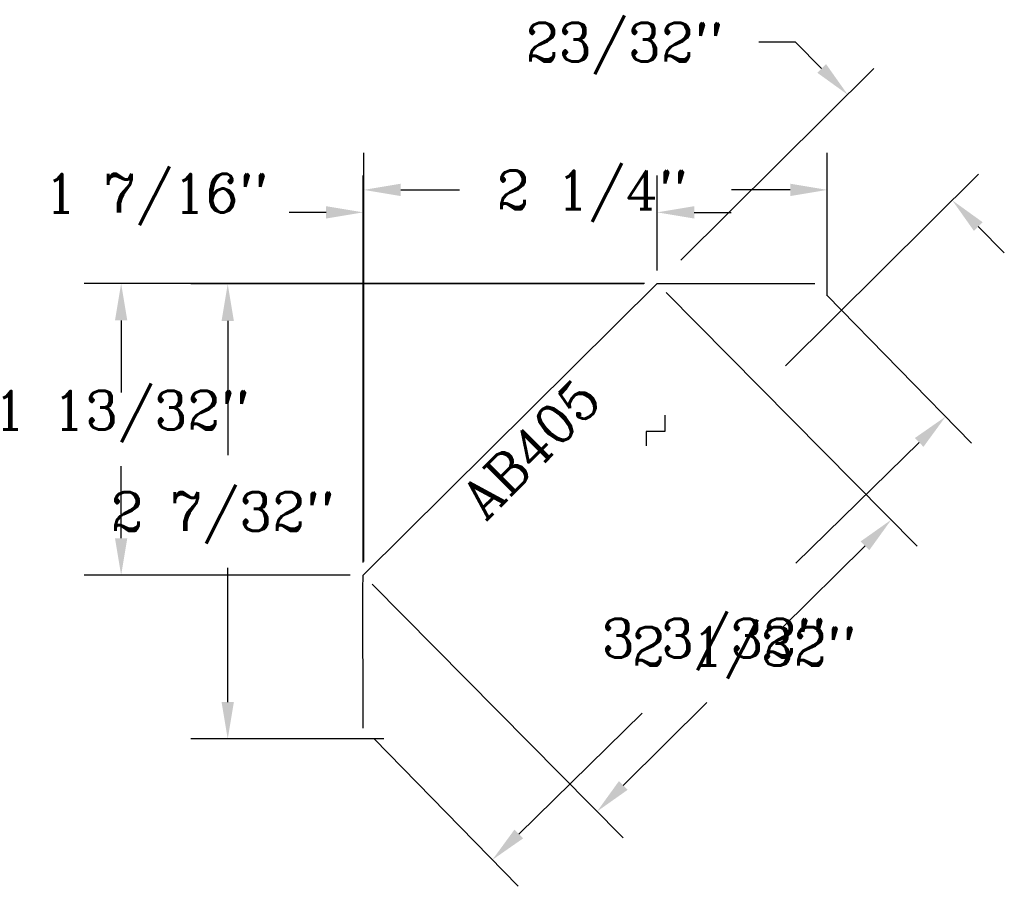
# Model space of a CAD drawing. Extents: x -1.67 to 3.12, y -0.77 to 3.45.
import ezdxf
from ezdxf.enums import TextEntityAlignment as Align

# ---------------------------------------------------------------- set-up
doc = ezdxf.new("R2010")
doc.units = 0
doc.header["$MEASUREMENT"] = 0
doc.layers.get('0').update_dxf_attribs({"linetype": 'CONTINUOUS'})
doc.layers.get('DEFPOINTS').update_dxf_attribs({"linetype": 'CONTINUOUS'})
for name, color, linetype in [('DIMEN', 1, 'CONTINUOUS'), ('MITRE', 2, 'CONTINUOUS'), ('PROF', 7, 'CONTINUOUS'), ('TEXT', 3, 'CONTINUOUS')]:
    doc.layers.add(name, color=color, linetype=linetype)
doc.styles.add('ROMANC', font='ROMANC', dxfattribs={"height": 0.1875})
doc.dimstyles.get("Standard").update_dxf_attribs({"dimtxt": 0.18, "dimasz": 0.18, "dimexe": 0.18, "dimexo": 0.0625, "dimgap": 0.09, "dimtad": 0, "dimtih": 1, "dimtoh": 1, "dimdec": 4, "dimzin": 0, "dimtxsty": 'STANDARD', "dimcen": 0.09, "dimazin": 3, "dimtfac": 1, "dimtdec": 4, "dimtofl": 0, "dimtmove": 0, "dimatfit": 3, "dimtolj": 1, "dimtzin": 0})

# ---------------------------------------------------------------- blocks, each defined once
blk = doc.blocks.new('*D0')
at = {"color": 0, "linetype": 'BYBLOCK'}
for p, q in [((1.3685, 2.1621), (-0.8393, 2.1621)), ((-0.6593, 1.9821), (-0.6593, 1.3282)), ((-0.6593, 0.1267), (-0.6593, 0.7807)), ((0.1009, -0.0533), (-0.8393, -0.0533))]:
    blk.add_line(p, q, dxfattribs=at)
for points in [[(-0.6293, 1.9821), (-0.6893, 1.9821), (-0.6593, 2.1621)], [(-0.6293, 0.1267), (-0.6893, 0.1267), (-0.6593, -0.0533)]]:
    blk.add_solid(points, dxfattribs=at)
at = {"layer": 'DEFPOINTS', "color": 0, "linetype": 'BYBLOCK'}
for p in [(1.431, 2.1621), (-0.6593, -0.0533), (0.1634, -0.0533)]:
    blk.add_point(p, dxfattribs=at)
at = {"color": 0, "linetype": 'BYBLOCK', "style": 'ROMANC'}
blk.add_text('2 7/32"', height=0.1875, dxfattribs=at).set_placement((-1.2307, 0.9607))
blk = doc.blocks.new('*D1')
at = {"color": 0, "linetype": 'BYBLOCK'}
for p, q in [((0.0035, 0.8101), (0.0035, 2.8002)), ((2.2616, 2.1036), (2.2616, 2.8002)), ((0.1835, 2.6202), (0.4704, 2.6202)), ((2.0816, 2.6202), (1.7947, 2.6202))]:
    blk.add_line(p, q, dxfattribs=at)
for points in [[(0.1835, 2.5902), (0.1835, 2.6502), (0.0035, 2.6202)], [(2.0816, 2.5902), (2.0816, 2.6502), (2.2616, 2.6202)]]:
    blk.add_solid(points, dxfattribs=at)
at = {"layer": 'DEFPOINTS', "color": 0, "linetype": 'BYBLOCK'}
for p in [(0.0035, 2.6202), (2.2616, 2.0411), (0.0035, 0.7476)]:
    blk.add_point(p, dxfattribs=at)
at = {"color": 0, "linetype": 'BYBLOCK', "style": 'ROMANC'}
blk.add_text('2 1/4"', height=0.1875, dxfattribs=at).set_placement((0.6504, 2.5264))
blk = doc.blocks.new('*D2')
at = {"color": 0, "linetype": 'BYBLOCK'}
for p, q in [((2.1075, 3.3395), (1.9275, 3.3395)), ((2.2342, 3.2116), (2.1075, 3.3395)), ((1.5483, 2.2784), (2.4888, 3.2105)), ((2.058, 1.7641), (2.9985, 2.6961)), ((2.9973, 2.4416), (3.1241, 2.3137))]:
    blk.add_line(p, q, dxfattribs=at)
for points in [[(2.2129, 3.1905), (2.2556, 3.2327), (2.361, 3.0838)], [(2.976, 2.4205), (3.0187, 2.4627), (2.8706, 2.5694)]]:
    blk.add_solid(points, dxfattribs=at)
at = {"layer": 'DEFPOINTS', "color": 0, "linetype": 'BYBLOCK'}
for p in [(2.361, 3.0838), (1.5039, 2.2345), (2.0136, 1.7201)]:
    blk.add_point(p, dxfattribs=at)
at = {"color": 0, "linetype": 'BYBLOCK', "style": 'ROMANC'}
blk.add_text('23/32"', height=0.1875, dxfattribs=at).set_placement((0.7922, 3.2457))
blk = doc.blocks.new('*D3')
at = {"color": 0, "linetype": 'BYBLOCK'}
for p, q in [((2.2598, 2.1079), (2.9638, 1.3877)), ((2.7093, 1.3906), (2.108, 0.8029)), ((0.7586, -0.5161), (1.3598, 0.0716)), ((0.0517, -0.0504), (0.7557, -0.7706))]:
    blk.add_line(p, q, dxfattribs=at)
for points in [[(2.7302, 1.3691), (2.6883, 1.412), (2.838, 1.5164)], [(0.7796, -0.5375), (0.7376, -0.4946), (0.6299, -0.6419)]]:
    blk.add_solid(points, dxfattribs=at)
at = {"layer": 'DEFPOINTS', "color": 0, "linetype": 'BYBLOCK'}
for p in [(2.2162, 2.1526), (0.008, -0.0057), (0.6299, -0.6419)]:
    blk.add_point(p, dxfattribs=at)
at = {"color": 0, "linetype": 'BYBLOCK', "style": 'ROMANC'}
blk.add_text('3 3/32"', height=0.1875, dxfattribs=at).set_placement((1.1625, 0.3435))
blk = doc.blocks.new('*D5')
at = {"color": 0, "linetype": 'BYBLOCK'}
for p, q in [((0, 0.8066), (0, 2.6908)), ((1.4332, 2.2269), (1.4332, 2.6908)), ((-0.18, 2.5108), (-0.36, 2.5108)), ((1.6132, 2.5108), (1.7932, 2.5108))]:
    blk.add_line(p, q, dxfattribs=at)
for points in [[(-0.18, 2.5408), (-0.18, 2.4808), (0, 2.5108)], [(1.6132, 2.5408), (1.6132, 2.4808), (1.4332, 2.5108)]]:
    blk.add_solid(points, dxfattribs=at)
at = {"layer": 'DEFPOINTS', "color": 0, "linetype": 'BYBLOCK'}
for p in [(0, 2.5108), (1.4332, 2.1644), (0, 0.7441)]:
    blk.add_point(p, dxfattribs=at)
at = {"color": 0, "linetype": 'BYBLOCK', "style": 'ROMANC'}
blk.add_text('1 7/16"', height=0.1875, dxfattribs=at).set_placement((-1.008, 2.5108), align=Align.CENTER)
blk = doc.blocks.new('*D6')
at = {"color": 0, "linetype": 'BYBLOCK'}
for p, q in [((1.3707, 2.1644), (-1.3585, 2.1644)), ((-1.1785, 1.9844), (-1.1785, 1.6342)), ((-1.1785, 0.9241), (-1.1785, 1.2742)), ((-0.0625, 0.7441), (-1.3585, 0.7441))]:
    blk.add_line(p, q, dxfattribs=at)
for points in [[(-1.2085, 1.9844), (-1.1485, 1.9844), (-1.1785, 2.1644)], [(-1.2085, 0.9241), (-1.1485, 0.9241), (-1.1785, 0.7441)]]:
    blk.add_solid(points, dxfattribs=at)
at = {"layer": 'DEFPOINTS', "color": 0, "linetype": 'BYBLOCK'}
for p in [(1.4332, 2.1644), (-1.1785, 0.7441), (0, 0.7441)]:
    blk.add_point(p, dxfattribs=at)
at = {"color": 0, "linetype": 'BYBLOCK', "style": 'ROMANC'}
blk.add_text('1 13/32"', height=0.1875, dxfattribs=at).set_placement((-1.1785, 1.4542), align=Align.CENTER)
blk = doc.blocks.new('*D7')
at = {"color": 0, "linetype": 'BYBLOCK'}
for p, q in [((1.4772, 2.12), (2.6999, 0.8862)), ((2.4454, 0.8873), (2.0382, 0.4839)), ((0.044, 0.6997), (1.2667, -0.5342)), ((1.2679, -0.2796), (1.675, 0.1239))]:
    blk.add_line(p, q, dxfattribs=at)
for points in [[(2.4242, 0.9086), (2.4665, 0.866), (2.5732, 1.014)], [(1.2467, -0.2583), (1.289, -0.3009), (1.14, -0.4063)]]:
    blk.add_solid(points, dxfattribs=at)
at = {"layer": 'DEFPOINTS', "color": 0, "linetype": 'BYBLOCK'}
for p in [(1.4332, 2.1644), (0, 0.7441), (1.14, -0.4063)]:
    blk.add_point(p, dxfattribs=at)
at = {"color": 0, "linetype": 'BYBLOCK', "style": 'ROMANC'}
blk.add_text('2 1/32"', height=0.1875, dxfattribs=at).set_placement((1.8566, 0.3039), align=Align.CENTER)

msp = doc.modelspace()

# ---------------------------------------------------------------- linework, layer by layer
at = {"layer": 'PROF', "linetype": 'CONTINUOUS'}
for p, q in [((0, 0.74407), (1.43321, 2.16437)), ((1.47056, 1.52385), (1.47056, 1.4431)), ((1.37883, 1.4431), (1.37883, 1.37416)), ((1.47056, 1.4431), (1.37883, 1.4431)), ((-0.00082, 0.67541), (0, 0.74407)), ((0, 0), (-0.00082, 0.67541))]:
    msp.add_line(p, q, dxfattribs=at)
msp.add_lwpolyline([(1.43321, 2.16437), (2.2009, 2.16437)], dxfattribs=at)

# ---------------------------------------------------------------- texts
at = {"layer": 'TEXT', "style": 'ROMANC'}
msp.add_text('AB405', height=0.1875, rotation=45, dxfattribs=at).set_placement((0.88326, 1.29517), align=Align.CENTER)

# ---------------------------------------------------------------- dimensions: what is measured, and where the dimension line sits
at = {"layer": 'DIMEN'}
for p1, p2, distance, picture, middle in [((2.01362, 1.72012), (1.50393, 2.23445), -1.20657, '*D2', (1.26987, 3.33946)), ((2.21615, 2.15258), (0.00803, -0.00573), 0.8896, '*D3', (1.73392, 0.43725))]:
    dim = msp.add_aligned_dim(p1=p1, p2=p2, distance=distance, dimstyle='Standard', dxfattribs=at)
    dim.commit()
    dim.dimension.update_dxf_attribs({"geometry": picture, "text_midpoint": middle})
dim = msp.add_linear_dim(base=(0.00353, 2.62016), p1=(2.26155, 2.04108), p2=(0.00353, 0.74757), dimstyle='Standard', dxfattribs=at)
dim.commit()
dim.dimension.update_dxf_attribs({"geometry": '*D1', "text_midpoint": (1.13254, 2.62016)})
dim = msp.add_linear_dim(base=(-0.65929, -0.05332), p1=(1.43096, 2.16215), p2=(0.16339, -0.05332), angle=90, dimstyle='Standard', dxfattribs=at)
dim.commit()
dim.dimension.update_dxf_attribs({"geometry": '*D0', "text_midpoint": (-0.65929, 1.05441)})
at = {"layer": 'MITRE'}
dim = msp.add_linear_dim(base=(0, 2.51078), p1=(1.43321, 2.16437), p2=(0, 0.74407), dimstyle='Standard', dxfattribs=at)
dim.commit()
dim.dimension.update_dxf_attribs({"geometry": '*D5', "text_midpoint": (-1.00804, 2.51078)})
dim = msp.add_linear_dim(base=(-1.17848, 0.74407), p1=(1.43321, 2.16437), p2=(0, 0.74407), angle=90, dimstyle='Standard', dxfattribs=at)
dim.commit()
dim.dimension.update_dxf_attribs({"geometry": '*D6', "text_midpoint": (-1.17848, 1.45422)})
dim = msp.add_aligned_dim(p1=(1.43321, 2.16437), p2=(0, 0.74407), distance=1.61956, dimstyle='Standard', dxfattribs=at)
dim.commit()
dim.dimension.update_dxf_attribs({"geometry": '*D7', "text_midpoint": (1.85661, 0.30385)})

doc.saveas('drawing.dxf')
